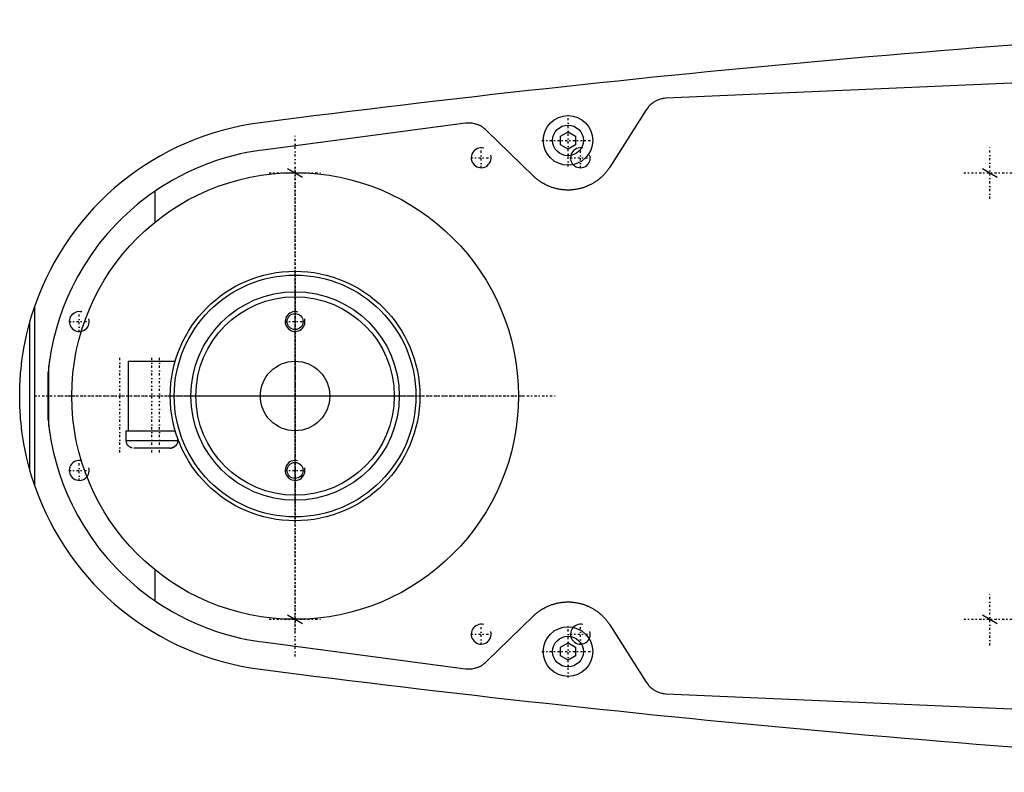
# Model space of a CAD drawing. Extents: x -906 to 186, y -120 to 120.
# Tile 1 of 5: x -906 to -707, y -76 to 76. Entities that reach past the tile are written whole.
import ezdxf

# ---------------------------------------------------------------- set-up
doc = ezdxf.new("R2010")
doc.units = 0
doc.linetypes.add('CENTER', pattern=[1.5, 0.45, -0.5, 0.05, -0.5])
for name, color, linetype in [('AM_0', 7, 'CONTINUOUS'), ('AM_10', 7, 'CONTINUOUS'), ('AM_7', 7, 'CENTER')]:
    doc.layers.add(name, color=color, linetype=linetype)

msp = doc.modelspace()

# ---------------------------------------------------------------- linework, layer by layer
at = {"layer": 'AM_0', "color": 7, "linetype": 'CONTINUOUS'}
for p, q in [((-545.22, 70), (-775.22, 60)), ((-779.22, 57.68), (-786.56, 46.13)), ((-815.65, 54.96), (-856.53, 49.57)), ((-801.96, 44.32), (-811.52, 53.59)), ((-796.5, 52.37), (-795, 53.23)), ((-796.5, 50.63), (-796.5, 52.37)), ((-795, 53.23), (-793.5, 52.37)), ((-793.5, 52.37), (-793.5, 50.63)), ((-795, 49.77), (-796.5, 50.63)), ((-793.5, 50.63), (-795, 49.77)), ((-878.19, 35.08), (-878.19, 41.3)), ((-902.45, -18.15), (-902.45, 18.15)), ((-903.45, -14.95), (-903.45, 14.95)), ((-899.63, 6.05), (-899.77, 4.76)), ((-899.63, -6.05), (-899.63, 6.05)), ((-883.65, 7), (-883.65, -7)), ((-883.65, 7), (-874.16, 7)), ((-899.77, -4.76), (-899.77, 4.76)), ((-899.77, -4.76), (-899.63, -6.05)), ((-884.1, -7), (-884.1, -9)), ((-884.1, -7), (-874.16, -7)), ((-884.1, -9), (-873.6, -9)), ((-873.6, -9), (-873.6, -8.69)), ((-883.72, -10), (-883.63, -10)), ((-875.17, -10.5), (-882.53, -10.5)), ((-874.07, -10), (-873.98, -10)), ((-878.19, -41.3), (-878.19, -35.08)), ((-811.52, -53.59), (-801.96, -44.32)), ((-786.56, -46.13), (-779.22, -57.68)), ((-856.53, -49.57), (-815.65, -54.96)), ((-796.5, -50.63), (-795, -49.77)), ((-796.5, -52.37), (-796.5, -50.63)), ((-795, -49.77), (-793.5, -50.63)), ((-793.5, -50.63), (-793.5, -52.37)), ((-795, -53.23), (-796.5, -52.37)), ((-793.5, -52.37), (-795, -53.23)), ((-775.22, -60), (-545.22, -70))]:
    msp.add_line(p, q, dxfattribs=at)
for points in [[(-775.22, 60, 0), (-775.34, 59.99, 0), (-775.6, 59.96, 0), (-775.85, 59.93, 0), (-775.98, 59.9, 0), (-776.11, 59.88, 0), (-776.37, 59.81, 0), (-776.62, 59.73, 0), (-776.87, 59.64, 0), (-777.12, 59.53, 0), (-777.36, 59.41, 0), (-777.48, 59.34, 0), (-777.59, 59.28, 0), (-777.82, 59.13, 0), (-778.04, 58.97, 0), (-778.24, 58.81, 0), (-778.44, 58.63, 0), (-778.63, 58.44, 0), (-778.72, 58.34, 0), (-778.81, 58.24, 0), (-778.98, 58.03, 0), (-779.14, 57.8, 0), (-779.22, 57.68, 0)], [(-811.52, 53.59, 0), (-811.61, 53.68, 0), (-811.81, 53.85, 0), (-812.01, 54.01, 0), (-812.11, 54.08, 0), (-812.22, 54.16, 0), (-812.44, 54.29, 0), (-812.66, 54.42, 0), (-812.89, 54.53, 0), (-813.13, 54.64, 0), (-813.37, 54.73, 0), (-813.49, 54.77, 0), (-813.61, 54.8, 0), (-813.85, 54.87, 0), (-814.09, 54.92, 0), (-814.34, 54.96, 0), (-814.58, 54.98, 0), (-814.82, 55, 0), (-814.94, 55, 0), (-815.05, 55, 0), (-815.29, 54.99, 0), (-815.53, 54.97, 0), (-815.65, 54.96, 0)], [(-856.53, 49.57, 0), (-857.18, 49.48, 0), (-858.46, 49.28, 0), (-859.75, 49.04, 0), (-860.38, 48.91, 0), (-861.02, 48.77, 0), (-862.29, 48.47, 0), (-863.54, 48.13, 0), (-864.79, 47.76, 0), (-866.03, 47.36, 0), (-867.25, 46.93, 0), (-867.86, 46.7, 0), (-868.47, 46.46, 0), (-869.67, 45.97, 0), (-870.86, 45.44, 0), (-872.03, 44.89, 0), (-873.19, 44.3, 0), (-874.33, 43.68, 0), (-874.89, 43.36, 0), (-875.45, 43.04, 0), (-876.56, 42.36, 0), (-877.65, 41.66, 0), (-878.19, 41.3, 0)], [(-786.56, 46.13, 0), (-786.61, 46.06, 0), (-786.71, 45.91, 0), (-786.81, 45.77, 0), (-786.86, 45.7, 0), (-786.91, 45.63, 0), (-787.01, 45.49, 0), (-787.12, 45.35, 0), (-787.22, 45.21, 0), (-787.33, 45.08, 0), (-787.44, 44.95, 0), (-787.5, 44.89, 0), (-787.55, 44.83, 0), (-787.67, 44.7, 0), (-787.78, 44.58, 0), (-787.9, 44.46, 0), (-788.01, 44.35, 0), (-788.13, 44.23, 0), (-788.19, 44.18, 0), (-788.25, 44.12, 0), (-788.37, 44.01, 0), (-788.5, 43.9, 0), (-788.56, 43.85, 0), (-788.62, 43.8, 0), (-788.75, 43.69, 0), (-788.88, 43.59, 0), (-788.95, 43.54, 0), (-789.02, 43.49, 0), (-789.15, 43.39, 0), (-789.29, 43.29, 0), (-789.43, 43.2, 0), (-789.57, 43.11, 0), (-789.71, 43.02, 0), (-789.78, 42.97, 0), (-789.85, 42.93, 0), (-789.99, 42.84, 0), (-790.14, 42.76, 0), (-790.29, 42.68, 0), (-790.43, 42.6, 0), (-790.58, 42.53, 0), (-790.66, 42.49, 0), (-790.73, 42.46, 0), (-790.89, 42.39, 0), (-791.04, 42.32, 0), (-791.19, 42.25, 0), (-791.35, 42.19, 0), (-791.5, 42.13, 0), (-791.58, 42.1, 0), (-791.66, 42.08, 0), (-791.81, 42.02, 0), (-791.97, 41.97, 0), (-792.13, 41.92, 0), (-792.29, 41.88, 0), (-792.44, 41.83, 0), (-792.52, 41.81, 0), (-792.6, 41.79, 0), (-792.76, 41.75, 0), (-792.92, 41.72, 0), (-793.08, 41.69, 0), (-793.24, 41.66, 0), (-793.4, 41.63, 0), (-793.48, 41.62, 0), (-793.56, 41.6, 0), (-793.71, 41.58, 0), (-793.87, 41.56, 0), (-793.95, 41.56, 0), (-794.03, 41.55, 0), (-794.19, 41.53, 0), (-794.34, 41.52, 0), (-794.42, 41.52, 0), (-794.5, 41.51, 0), (-794.65, 41.51, 0), (-794.81, 41.5, 0), (-794.96, 41.5, 0), (-795.11, 41.5, 0), (-795.27, 41.5, 0), (-795.34, 41.51, 0), (-795.42, 41.51, 0), (-795.58, 41.52, 0), (-795.73, 41.53, 0), (-795.89, 41.54, 0), (-796.05, 41.55, 0), (-796.2, 41.57, 0), (-796.28, 41.58, 0), (-796.36, 41.59, 0), (-796.52, 41.62, 0), (-796.68, 41.64, 0), (-796.84, 41.67, 0), (-796.99, 41.7, 0), (-797.15, 41.73, 0), (-797.23, 41.75, 0), (-797.31, 41.77, 0), (-797.47, 41.81, 0), (-797.63, 41.85, 0), (-797.78, 41.9, 0), (-797.94, 41.94, 0), (-798.1, 41.99, 0), (-798.18, 42.02, 0), (-798.25, 42.04, 0), (-798.41, 42.1, 0), (-798.56, 42.16, 0), (-798.72, 42.22, 0), (-798.87, 42.28, 0), (-799.02, 42.35, 0), (-799.1, 42.38, 0), (-799.18, 42.41, 0), (-799.33, 42.48, 0), (-799.47, 42.56, 0), (-799.55, 42.59, 0), (-799.62, 42.63, 0), (-799.77, 42.71, 0), (-799.91, 42.79, 0), (-799.99, 42.83, 0), (-800.06, 42.87, 0), (-800.2, 42.96, 0), (-800.34, 43.05, 0), (-800.48, 43.14, 0), (-800.62, 43.23, 0), (-800.76, 43.32, 0), (-800.83, 43.37, 0), (-800.89, 43.42, 0), (-801.03, 43.52, 0), (-801.16, 43.62, 0), (-801.29, 43.72, 0), (-801.41, 43.83, 0), (-801.54, 43.93, 0), (-801.6, 43.99, 0), (-801.66, 44.04, 0), (-801.78, 44.15, 0), (-801.9, 44.26, 0), (-801.96, 44.32, 0)], [(-878.19, 41.3, 0), (-879.41, 40.44, 0), (-881.74, 38.64, 0), (-883.91, 36.74, 0), (-884.94, 35.76, 0), (-885.93, 34.77, 0), (-887.8, 32.72, 0), (-889.52, 30.63, 0), (-891.09, 28.48, 0), (-892.52, 26.31, 0), (-893.8, 24.12, 0), (-894.38, 23.03, 0), (-894.93, 21.93, 0), (-895.93, 19.76, 0), (-896.8, 17.6, 0), (-897.54, 15.49, 0), (-898.16, 13.43, 0), (-898.67, 11.45, 0), (-898.88, 10.51, 0), (-899.07, 9.59, 0), (-899.26, 8.57, 0), (-899.31, 8.3, 0), (-899.35, 8.03, 0), (-899.37, 7.89, 0), (-899.39, 7.76, 0), (-899.43, 7.51, 0), (-899.47, 7.26, 0), (-899.5, 7.03, 0), (-899.53, 6.81, 0), (-899.56, 6.6, 0), (-899.58, 6.5, 0), (-899.59, 6.41, 0), (-899.61, 6.25, 0), (-899.63, 6.11, 0), (-899.63, 6.05, 0)], [(-903.45, 14.95, 0), (-903.45, 14.95, 0), (-903.45, 14.95, 0), (-903.45, 14.95, 0), (-903.45, 14.95, 0), (-903.45, 14.95, 0), (-903.45, 14.95, 0), (-903.45, 14.95, 0), (-903.45, 14.95, 0), (-903.45, 14.95, 0), (-903.45, 14.95, 0), (-903.45, 14.95, 0), (-903.45, 14.96, 0), (-903.45, 14.96, 0), (-903.45, 14.96, 0), (-903.45, 14.96, 0), (-903.45, 14.96, 0), (-903.44, 14.96, 0), (-903.44, 14.96, 0), (-903.44, 14.97, 0), (-903.44, 14.97, 0), (-903.44, 14.97, 0), (-903.44, 14.97, 0), (-903.44, 14.97, 0), (-903.44, 14.97, 0), (-903.44, 14.98, 0), (-903.44, 14.98, 0), (-903.44, 14.98, 0), (-903.44, 14.98, 0), (-903.44, 14.98, 0), (-903.44, 14.99, 0), (-903.44, 14.99, 0), (-903.44, 14.99, 0), (-903.44, 14.99, 0), (-903.44, 15, 0), (-903.43, 15, 0), (-903.43, 15, 0), (-903.43, 15.01, 0), (-903.43, 15.03, 0), (-903.42, 15.05, 0), (-903.41, 15.07, 0), (-903.41, 15.09, 0), (-903.41, 15.1, 0), (-903.4, 15.12, 0), (-903.39, 15.15, 0), (-903.39, 15.17, 0), (-903.38, 15.2, 0), (-903.37, 15.23, 0), (-903.37, 15.24, 0), (-903.36, 15.26, 0), (-903.35, 15.28, 0), (-903.35, 15.31, 0), (-903.34, 15.33, 0), (-903.34, 15.34, 0), (-903.33, 15.37, 0), (-903.32, 15.4, 0), (-903.32, 15.41, 0), (-903.31, 15.43, 0), (-903.3, 15.46, 0), (-903.3, 15.49, 0), (-903.27, 15.59, 0), (-903.21, 15.76, 0), (-903.16, 15.94, 0), (-903.1, 16.13, 0), (-903.05, 16.32, 0), (-903.02, 16.41, 0), (-902.99, 16.51, 0), (-902.93, 16.71, 0), (-902.86, 16.9, 0), (-902.8, 17.1, 0), (-902.74, 17.29, 0), (-902.67, 17.49, 0), (-902.64, 17.58, 0), (-902.61, 17.68, 0), (-902.54, 17.87, 0), (-902.48, 18.05, 0), (-902.45, 18.15, 0)], [(-905.5, 0, 0), (-905.5, 0.01, 0), (-905.5, 0.04, 0), (-905.5, 0.06, 0), (-905.5, 0.07, 0), (-905.5, 0.08, 0), (-905.5, 0.11, 0), (-905.5, 0.13, 0), (-905.5, 0.15, 0), (-905.5, 0.18, 0), (-905.5, 0.2, 0), (-905.5, 0.21, 0), (-905.5, 0.22, 0), (-905.5, 0.25, 0), (-905.5, 0.27, 0), (-905.5, 0.29, 0), (-905.5, 0.32, 0), (-905.5, 0.34, 0), (-905.5, 0.35, 0), (-905.5, 0.36, 0), (-905.5, 0.39, 0), (-905.5, 0.41, 0), (-905.5, 0.42, 0), (-905.5, 0.43, 0), (-905.5, 0.46, 0), (-905.5, 0.48, 0), (-905.5, 0.49, 0), (-905.5, 0.5, 0), (-905.5, 0.53, 0), (-905.5, 0.55, 0), (-905.5, 0.57, 0), (-905.5, 0.6, 0), (-905.5, 0.62, 0), (-905.5, 0.63, 0), (-905.5, 0.64, 0), (-905.5, 0.67, 0), (-905.5, 0.69, 0), (-905.5, 0.71, 0), (-905.5, 0.74, 0), (-905.49, 0.76, 0), (-905.49, 0.77, 0), (-905.49, 0.78, 0), (-905.49, 0.81, 0), (-905.49, 0.83, 0), (-905.49, 0.85, 0), (-905.49, 0.88, 0), (-905.49, 0.9, 0), (-905.49, 0.91, 0), (-905.49, 0.92, 0), (-905.49, 0.95, 0), (-905.49, 0.97, 0), (-905.49, 1.05, 0), (-905.49, 1.19, 0), (-905.49, 1.26, 0), (-905.48, 1.33, 0), (-905.48, 1.47, 0), (-905.48, 1.61, 0), (-905.47, 1.75, 0), (-905.47, 1.89, 0), (-905.46, 2.03, 0), (-905.46, 2.1, 0), (-905.46, 2.17, 0), (-905.45, 2.31, 0), (-905.45, 2.45, 0), (-905.44, 2.52, 0), (-905.44, 2.59, 0), (-905.43, 2.73, 0), (-905.43, 2.87, 0), (-905.42, 2.94, 0), (-905.42, 3.01, 0), (-905.41, 3.15, 0), (-905.4, 3.29, 0), (-905.39, 3.43, 0), (-905.39, 3.57, 0), (-905.38, 3.71, 0), (-905.37, 3.78, 0), (-905.37, 3.85, 0), (-905.36, 3.99, 0), (-905.35, 4.13, 0), (-905.31, 4.62, 0), (-905.23, 5.46, 0), (-905.14, 6.29, 0), (-905.04, 7.13, 0), (-904.99, 7.54, 0), (-904.93, 7.96, 0), (-904.8, 8.79, 0), (-904.66, 9.62, 0), (-904.07, 12.5, 0), (-903.45, 14.95, 0)], [(-903.45, -14.95, 0), (-904.07, -12.5, 0), (-904.66, -9.62, 0), (-904.8, -8.79, 0), (-904.93, -7.96, 0), (-904.99, -7.54, 0), (-905.04, -7.13, 0), (-905.14, -6.29, 0), (-905.23, -5.46, 0), (-905.31, -4.62, 0), (-905.37, -3.78, 0), (-905.4, -3.29, 0), (-905.41, -3.15, 0), (-905.42, -3.01, 0), (-905.42, -2.94, 0), (-905.43, -2.87, 0), (-905.43, -2.73, 0), (-905.44, -2.59, 0), (-905.44, -2.52, 0), (-905.45, -2.45, 0), (-905.45, -2.31, 0), (-905.46, -2.17, 0), (-905.46, -2.1, 0), (-905.46, -2.03, 0), (-905.47, -1.89, 0), (-905.47, -1.75, 0), (-905.48, -1.61, 0), (-905.48, -1.47, 0), (-905.48, -1.33, 0), (-905.49, -1.26, 0), (-905.49, -1.19, 0), (-905.49, -1.05, 0), (-905.49, -0.91, 0), (-905.49, -0.83, 0), (-905.49, -0.81, 0), (-905.49, -0.78, 0), (-905.49, -0.77, 0), (-905.49, -0.76, 0), (-905.5, -0.74, 0), (-905.5, -0.71, 0), (-905.5, -0.69, 0), (-905.5, -0.67, 0), (-905.5, -0.64, 0), (-905.5, -0.63, 0), (-905.5, -0.62, 0), (-905.5, -0.6, 0), (-905.5, -0.57, 0), (-905.5, -0.55, 0), (-905.5, -0.53, 0), (-905.5, -0.5, 0), (-905.5, -0.49, 0), (-905.5, -0.48, 0), (-905.5, -0.46, 0), (-905.5, -0.43, 0), (-905.5, -0.42, 0), (-905.5, -0.41, 0), (-905.5, -0.39, 0), (-905.5, -0.36, 0), (-905.5, -0.35, 0), (-905.5, -0.34, 0), (-905.5, -0.32, 0), (-905.5, -0.29, 0), (-905.5, -0.27, 0), (-905.5, -0.25, 0), (-905.5, -0.22, 0), (-905.5, -0.21, 0), (-905.5, -0.2, 0), (-905.5, -0.18, 0), (-905.5, -0.15, 0), (-905.5, -0.13, 0), (-905.5, -0.11, 0), (-905.5, -0.08, 0), (-905.5, -0.07, 0), (-905.5, -0.06, 0), (-905.5, -0.04, 0), (-905.5, -0.01, 0), (-905.5, 0, 0)], [(-899.63, -6.05, 0), (-899.63, -6.11, 0), (-899.61, -6.25, 0), (-899.59, -6.41, 0), (-899.58, -6.5, 0), (-899.56, -6.6, 0), (-899.53, -6.81, 0), (-899.5, -7.03, 0), (-899.47, -7.26, 0), (-899.43, -7.51, 0), (-899.39, -7.76, 0), (-899.37, -7.89, 0), (-899.35, -8.03, 0), (-899.31, -8.3, 0), (-899.26, -8.57, 0), (-899.07, -9.59, 0), (-898.88, -10.51, 0), (-898.67, -11.45, 0), (-898.16, -13.43, 0), (-897.54, -15.49, 0), (-896.8, -17.6, 0), (-895.93, -19.76, 0), (-894.93, -21.93, 0), (-894.38, -23.03, 0), (-893.8, -24.12, 0), (-892.52, -26.31, 0), (-891.09, -28.48, 0), (-889.52, -30.63, 0), (-887.8, -32.72, 0), (-885.93, -34.77, 0), (-884.94, -35.76, 0), (-883.91, -36.74, 0), (-881.74, -38.64, 0), (-879.41, -40.44, 0), (-878.19, -41.3, 0)], [(-882.85, -10.46, 0), (-882.88, -10.45, 0), (-882.93, -10.44, 0), (-882.98, -10.42, 0), (-883, -10.42, 0), (-883.02, -10.41, 0), (-883.07, -10.39, 0), (-883.12, -10.37, 0), (-883.16, -10.35, 0), (-883.21, -10.33, 0), (-883.25, -10.3, 0), (-883.28, -10.29, 0), (-883.3, -10.28, 0), (-883.34, -10.25, 0), (-883.39, -10.22, 0), (-883.43, -10.19, 0), (-883.47, -10.15, 0), (-883.51, -10.12, 0), (-883.53, -10.1, 0), (-883.55, -10.09, 0), (-883.58, -10.05, 0), (-883.62, -10.02, 0), (-883.63, -10, 0)], [(-875.21, -10.5, 0), (-875.18, -10.5, 0), (-875.11, -10.5, 0), (-875.03, -10.49, 0), (-875, -10.49, 0), (-874.96, -10.48, 0), (-874.89, -10.47, 0), (-874.82, -10.45, 0), (-874.75, -10.43, 0), (-874.68, -10.41, 0), (-874.62, -10.38, 0), (-874.58, -10.37, 0), (-874.55, -10.36, 0), (-874.49, -10.33, 0), (-874.43, -10.29, 0), (-874.36, -10.25, 0), (-874.3, -10.21, 0), (-874.24, -10.17, 0), (-874.22, -10.14, 0), (-874.19, -10.12, 0), (-874.14, -10.07, 0), (-874.09, -10.03, 0), (-874.07, -10, 0)], [(-874.07, -10, 0), (-874.08, -10.02, 0), (-874.12, -10.05, 0), (-874.15, -10.09, 0), (-874.17, -10.1, 0), (-874.19, -10.12, 0), (-874.23, -10.15, 0), (-874.27, -10.19, 0), (-874.31, -10.22, 0), (-874.36, -10.25, 0), (-874.4, -10.28, 0), (-874.42, -10.29, 0), (-874.45, -10.3, 0), (-874.49, -10.33, 0), (-874.54, -10.35, 0), (-874.58, -10.37, 0), (-874.63, -10.39, 0), (-874.68, -10.41, 0), (-874.7, -10.42, 0), (-874.72, -10.42, 0), (-874.77, -10.44, 0), (-874.82, -10.45, 0), (-874.85, -10.46, 0)], [(-902.45, -18.15, 0), (-902.48, -18.05, 0), (-902.54, -17.87, 0), (-902.61, -17.68, 0), (-902.64, -17.58, 0), (-902.67, -17.49, 0), (-902.74, -17.29, 0), (-902.8, -17.1, 0), (-902.86, -16.9, 0), (-902.93, -16.71, 0), (-902.99, -16.51, 0), (-903.02, -16.41, 0), (-903.05, -16.32, 0), (-903.1, -16.13, 0), (-903.16, -15.94, 0), (-903.21, -15.76, 0), (-903.27, -15.59, 0), (-903.3, -15.49, 0), (-903.3, -15.46, 0), (-903.31, -15.43, 0), (-903.32, -15.41, 0), (-903.32, -15.4, 0), (-903.33, -15.37, 0), (-903.34, -15.34, 0), (-903.34, -15.33, 0), (-903.35, -15.31, 0), (-903.35, -15.28, 0), (-903.36, -15.26, 0), (-903.37, -15.24, 0), (-903.37, -15.23, 0), (-903.38, -15.2, 0), (-903.39, -15.17, 0), (-903.39, -15.15, 0), (-903.4, -15.12, 0), (-903.41, -15.1, 0), (-903.41, -15.09, 0), (-903.41, -15.07, 0), (-903.42, -15.05, 0), (-903.43, -15.03, 0), (-903.43, -15.01, 0), (-903.43, -15, 0), (-903.43, -15, 0), (-903.44, -15, 0), (-903.44, -14.99, 0), (-903.44, -14.99, 0), (-903.44, -14.99, 0), (-903.44, -14.99, 0), (-903.44, -14.98, 0), (-903.44, -14.98, 0), (-903.44, -14.98, 0), (-903.44, -14.98, 0), (-903.44, -14.98, 0), (-903.44, -14.97, 0), (-903.44, -14.97, 0), (-903.44, -14.97, 0), (-903.44, -14.97, 0), (-903.44, -14.97, 0), (-903.44, -14.97, 0), (-903.44, -14.96, 0), (-903.44, -14.96, 0), (-903.45, -14.96, 0), (-903.45, -14.96, 0), (-903.45, -14.96, 0), (-903.45, -14.96, 0), (-903.45, -14.96, 0), (-903.45, -14.95, 0), (-903.45, -14.95, 0), (-903.45, -14.95, 0), (-903.45, -14.95, 0), (-903.45, -14.95, 0), (-903.45, -14.95, 0), (-903.45, -14.95, 0), (-903.45, -14.95, 0), (-903.45, -14.95, 0), (-903.45, -14.95, 0), (-903.45, -14.95, 0), (-903.45, -14.95, 0)], [(-878.19, -41.3, 0), (-877.65, -41.66, 0), (-876.56, -42.36, 0), (-875.45, -43.04, 0), (-874.89, -43.36, 0), (-874.33, -43.68, 0), (-873.19, -44.3, 0), (-872.03, -44.89, 0), (-870.86, -45.44, 0), (-869.67, -45.97, 0), (-868.47, -46.46, 0), (-867.86, -46.7, 0), (-867.25, -46.93, 0), (-866.03, -47.36, 0), (-864.79, -47.76, 0), (-863.54, -48.13, 0), (-862.29, -48.47, 0), (-861.02, -48.77, 0), (-860.38, -48.91, 0), (-859.75, -49.04, 0), (-858.46, -49.28, 0), (-857.18, -49.48, 0), (-856.53, -49.57, 0)], [(-801.96, -44.32, 0), (-801.9, -44.26, 0), (-801.78, -44.15, 0), (-801.66, -44.04, 0), (-801.6, -43.99, 0), (-801.54, -43.93, 0), (-801.41, -43.82, 0), (-801.28, -43.72, 0), (-801.15, -43.62, 0), (-801.02, -43.51, 0), (-800.89, -43.42, 0), (-800.82, -43.37, 0), (-800.75, -43.32, 0), (-800.61, -43.22, 0), (-800.48, -43.13, 0), (-800.34, -43.04, 0), (-800.19, -42.95, 0), (-800.05, -42.87, 0), (-799.98, -42.83, 0), (-799.91, -42.79, 0), (-799.76, -42.71, 0), (-799.61, -42.63, 0), (-799.54, -42.59, 0), (-799.47, -42.55, 0), (-799.32, -42.48, 0), (-799.17, -42.41, 0), (-799.09, -42.38, 0), (-799.02, -42.34, 0), (-798.86, -42.28, 0), (-798.71, -42.21, 0), (-798.56, -42.15, 0), (-798.4, -42.1, 0), (-798.25, -42.04, 0), (-798.17, -42.02, 0), (-798.09, -41.99, 0), (-797.94, -41.94, 0), (-797.78, -41.89, 0), (-797.62, -41.85, 0), (-797.46, -41.81, 0), (-797.31, -41.77, 0), (-797.23, -41.75, 0), (-797.15, -41.73, 0), (-796.99, -41.7, 0), (-796.83, -41.67, 0), (-796.67, -41.64, 0), (-796.52, -41.62, 0), (-796.36, -41.59, 0), (-796.28, -41.58, 0), (-796.2, -41.57, 0), (-796.04, -41.55, 0), (-795.89, -41.54, 0), (-795.73, -41.53, 0), (-795.57, -41.52, 0), (-795.42, -41.51, 0), (-795.34, -41.51, 0), (-795.26, -41.5, 0), (-795.11, -41.5, 0), (-794.96, -41.5, 0), (-794.8, -41.5, 0), (-794.65, -41.51, 0), (-794.5, -41.51, 0), (-794.42, -41.52, 0), (-794.34, -41.52, 0), (-794.18, -41.53, 0), (-794.03, -41.55, 0), (-793.95, -41.56, 0), (-793.87, -41.56, 0), (-793.71, -41.58, 0), (-793.55, -41.61, 0), (-793.47, -41.62, 0), (-793.39, -41.63, 0), (-793.24, -41.66, 0), (-793.08, -41.69, 0), (-792.92, -41.72, 0), (-792.76, -41.75, 0), (-792.6, -41.79, 0), (-792.52, -41.81, 0), (-792.44, -41.83, 0), (-792.29, -41.88, 0), (-792.13, -41.92, 0), (-791.97, -41.97, 0), (-791.81, -42.02, 0), (-791.66, -42.08, 0), (-791.58, -42.1, 0), (-791.5, -42.13, 0), (-791.35, -42.19, 0), (-791.19, -42.25, 0), (-791.04, -42.32, 0), (-790.89, -42.38, 0), (-790.74, -42.45, 0), (-790.66, -42.49, 0), (-790.59, -42.53, 0), (-790.44, -42.6, 0), (-790.29, -42.68, 0), (-790.14, -42.76, 0), (-790, -42.84, 0), (-789.85, -42.93, 0), (-789.78, -42.97, 0), (-789.71, -43.01, 0), (-789.57, -43.1, 0), (-789.43, -43.2, 0), (-789.29, -43.29, 0), (-789.15, -43.39, 0), (-789.02, -43.49, 0), (-788.95, -43.54, 0), (-788.88, -43.59, 0), (-788.75, -43.69, 0), (-788.62, -43.8, 0), (-788.56, -43.85, 0), (-788.5, -43.9, 0), (-788.37, -44.01, 0), (-788.25, -44.12, 0), (-788.19, -44.18, 0), (-788.13, -44.24, 0), (-788.01, -44.35, 0), (-787.89, -44.47, 0), (-787.77, -44.59, 0), (-787.66, -44.71, 0), (-787.55, -44.83, 0), (-787.49, -44.89, 0), (-787.44, -44.96, 0), (-787.33, -45.08, 0), (-787.22, -45.22, 0), (-787.12, -45.35, 0), (-787.01, -45.49, 0), (-786.91, -45.63, 0), (-786.86, -45.7, 0), (-786.81, -45.77, 0), (-786.71, -45.91, 0), (-786.61, -46.06, 0), (-786.56, -46.13, 0)], [(-815.65, -54.96, 0), (-815.53, -54.97, 0), (-815.29, -54.99, 0), (-815.05, -55, 0), (-814.94, -55, 0), (-814.82, -55, 0), (-814.58, -54.98, 0), (-814.34, -54.96, 0), (-814.09, -54.92, 0), (-813.85, -54.87, 0), (-813.61, -54.8, 0), (-813.49, -54.77, 0), (-813.37, -54.73, 0), (-813.13, -54.64, 0), (-812.89, -54.53, 0), (-812.66, -54.42, 0), (-812.44, -54.29, 0), (-812.22, -54.16, 0), (-812.11, -54.08, 0), (-812.01, -54.01, 0), (-811.81, -53.85, 0), (-811.61, -53.68, 0), (-811.52, -53.59, 0)], [(-779.22, -57.68, 0), (-779.14, -57.8, 0), (-778.98, -58.03, 0), (-778.81, -58.24, 0), (-778.72, -58.34, 0), (-778.63, -58.44, 0), (-778.44, -58.63, 0), (-778.24, -58.81, 0), (-778.04, -58.97, 0), (-777.82, -59.13, 0), (-777.59, -59.28, 0), (-777.47, -59.34, 0), (-777.36, -59.41, 0), (-777.12, -59.53, 0), (-776.87, -59.64, 0), (-776.62, -59.73, 0), (-776.37, -59.81, 0), (-776.11, -59.88, 0), (-775.98, -59.9, 0), (-775.85, -59.93, 0), (-775.6, -59.96, 0), (-775.34, -59.99, 0), (-775.22, -60, 0)]]:
    msp.add_polyline3d(points, dxfattribs=at)
for centre, radius in [((-795, 51.5), 5), ((-795, 51.5), 3.1), ((-850, 0), 45), ((-850, 0), 25.15), ((-850, 0), 24.35), ((-850, 0), 21), ((-850, 0), 20), ((-850, 15), 1.62), ((-850, 0), 7), ((-850, -15), 1.62), ((-795, -51.5), 5), ((-795, -51.5), 3.1)]:
    msp.add_circle(centre, radius, dxfattribs=at)
for centre, radius, start, end in [((-473.05, -2920.27), 3000, 92.92082, 97.35313), ((-850, 0), 55.5, 97.2532, 160.9168), ((-882.6, -9), 1.5, 180, 221.8103), ((-875.1, -9), 1.5, 318.1897, 0), ((-850, 0), 55.5, 199.0832, 262.7468), ((-473.05, 2920.27), 3000, 262.64687, 267.07918)]:
    msp.add_arc(centre, radius, start, end, dxfattribs=at)
at = {"layer": 'AM_10', "color": 7, "linetype": 'CONTINUOUS'}
for p, q in [((-851.5, 45.87), (-848.5, 44.13)), ((-711.5, 45.87), (-708.5, 44.13)), ((-851.5, -44.13), (-848.5, -45.87)), ((-711.5, -44.13), (-708.5, -45.87))]:
    msp.add_line(p, q, dxfattribs=at)
for centre in [(-812.5, 48), (-792.5, 48), (-893.5, 15), (-850, 15), (-893.5, -15), (-850, -15), (-812.5, -48), (-792.5, -48)]:
    msp.add_arc(centre, 2, 75, 15, dxfattribs=at)
at = {"layer": 'AM_7', "color": 4, "linetype": 'CENTER'}
for p, q in [((-795, 46.25), (-795, 56.75)), ((-850, -52.5), (-850, 52.5)), ((-812.5, 45.9), (-812.5, 50.1)), ((-800.25, 51.5), (-789.75, 51.5)), ((-792.5, 45.9), (-792.5, 50.1)), ((-710, 39.75), (-710, 50.25)), ((-814.6, 48), (-810.4, 48)), ((-794.6, 48), (-790.4, 48)), ((-850, -47.25), (-850, 47.25)), ((-855.25, 45), (-844.75, 45)), ((-715.25, 45), (-704.75, 45)), ((-850, -32.39), (-850, 32.39)), ((-850, -25.38), (-850, 25.38)), ((-850, -24.83), (-850, 24.83)), ((-850, -22.05), (-850, 22.05)), ((-893.5, 12.9), (-893.5, 17.1)), ((-895.6, 15), (-891.4, 15)), ((-852.1, 15), (-847.9, 15)), ((-885.35, -11.38), (-885.35, 7.87)), ((-878.85, -11.38), (-878.85, 7.87)), ((-878.85, -11.38), (-878.85, 7.87)), ((-877.35, -11.38), (-877.35, 7.87)), ((-902.5, 0), (-797.5, 0)), ((-882.39, 0), (-817.61, 0)), ((-897.25, 0), (-802.75, 0)), ((-875.38, 0), (-824.62, 0)), ((-874.83, 0), (-825.17, 0)), ((-872.05, 0), (-827.95, 0)), ((-893.5, -17.1), (-893.5, -12.9)), ((-895.6, -15), (-891.4, -15)), ((-852.1, -15), (-847.9, -15)), ((-710, -50.25), (-710, -39.75)), ((-855.25, -45), (-844.75, -45)), ((-715.25, -45), (-704.75, -45)), ((-812.5, -50.1), (-812.5, -45.9)), ((-795, -56.75), (-795, -46.25)), ((-792.5, -50.1), (-792.5, -45.9)), ((-814.6, -48), (-810.4, -48)), ((-794.6, -48), (-790.4, -48)), ((-800.25, -51.5), (-789.75, -51.5))]:
    msp.add_line(p, q, dxfattribs=at)

doc.saveas('drawing.dxf')
